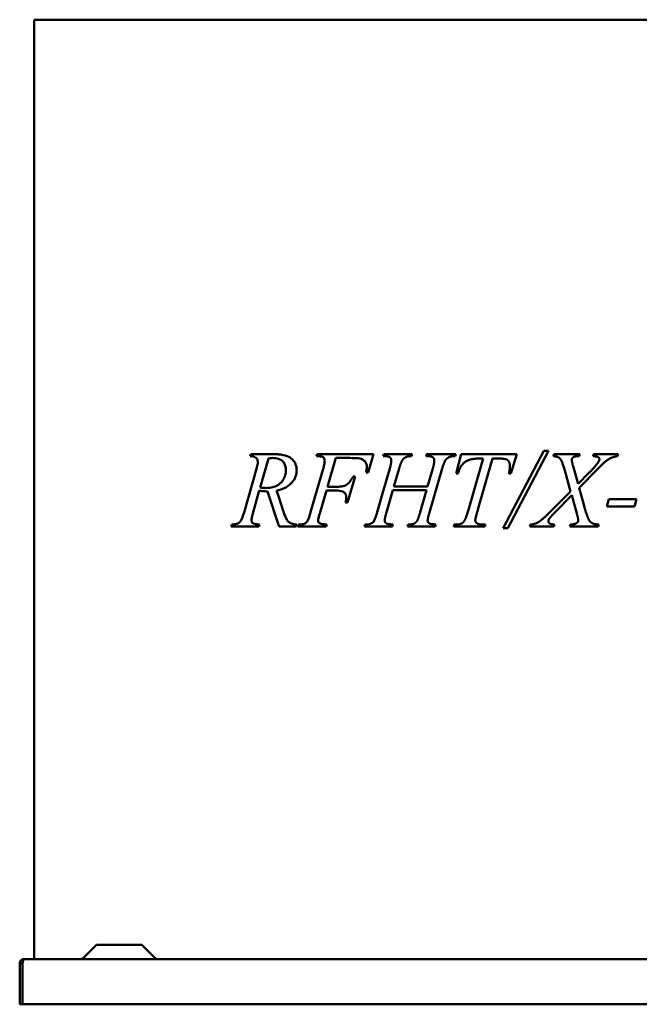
# Model space of a CAD drawing. Header units: millimetres. Extents: x 308 to 952, y 173 to 718.
# Tile 1 of 2: x 308 to 651, y 173 to 718. Entities that reach past the tile are written whole.
import ezdxf

# ---------------------------------------------------------------- set-up
doc = ezdxf.new("R2010")
doc.units = ezdxf.units.MM
doc.header["$LTSCALE"] = 3
doc.layers.add('Widoczne (ISO)', color=7, linetype='Continuous', lineweight=50)

msp = doc.modelspace()

# ---------------------------------------------------------------- linework, layer by layer
at = {"layer": 'Widoczne (ISO)'}
for p, q in [((316.28, 198), (316.28, 718)), ((316.28, 718), (340.15, 718)), ((451.41, 718), (340.15, 718)), ((451.41, 718), (509.03, 718)), ((667.52, 718), (509.03, 718)), ((435.73, 476.4), (436.09, 477.48)), ((436.09, 477.48), (449.13, 477.48)), ((445.96, 475.16), (441.32, 459.05)), ((472.83, 477.48), (472.47, 476.4)), ((504, 477.48), (472.83, 477.48)), ((478.51, 459.47), (483.09, 475.39)), ((483.09, 475.39), (491.16, 475.39)), ((501.06, 467.38), (504, 477.48)), ((509.26, 476.4), (509.62, 477.48)), ((509.62, 477.48), (525.38, 477.48)), ((525.38, 477.48), (525.08, 476.4)), ((533.09, 476.4), (533.38, 477.48)), ((533.38, 477.48), (549.46, 477.48)), ((549.46, 477.48), (549.1, 476.4)), ((549.72, 466.86), (552.53, 477.48)), ((552.53, 477.48), (583.25, 477.48)), ((556.49, 446.69), (564.66, 475.09)), ((569.75, 475.09), (561.78, 446.82)), ((564.66, 475.09), (562.37, 475.09)), ((573.06, 475.09), (569.75, 475.09)), ((575.7, 436.56), (598.28, 479.44)), ((600.77, 479.44), (578.28, 436.56)), ((583.25, 477.48), (579.95, 466.86)), ((598.28, 479.44), (600.77, 479.44)), ((603.48, 476.4), (603.77, 477.48)), ((603.77, 477.48), (618.12, 477.48)), ((618.12, 477.48), (617.76, 476.4)), ((625.41, 476.4), (625.73, 477.48)), ((625.73, 477.48), (639.26, 477.48)), ((639.26, 477.48), (638.94, 476.4)), ((432.37, 445.25), (439.3, 469.44)), ((476.13, 469.44), (469.2, 445.32)), ((509.03, 455.79), (512.99, 469.54)), ((518.15, 469.57), (515.31, 459.63)), ((533.9, 459.63), (536.78, 469.54)), ((541.98, 469.54), (534.82, 444.76)), ((614.36, 470.91), (617.11, 461.04)), ((628.12, 469.41), (617.79, 458.88)), ((489.66, 450.68), (493.81, 465.22)), ((493.81, 465.22), (492.7, 465.22)), ((499.95, 467.38), (501.06, 467.38)), ((550.8, 466.86), (549.72, 466.86)), ((579.95, 466.86), (578.87, 466.86)), ((612.99, 456.92), (609.79, 468.46)), ((617.11, 461.04), (623.35, 467.31)), ((483.81, 459.47), (478.51, 459.47)), ((515.31, 459.63), (533.9, 459.63)), ((617.79, 458.88), (620.67, 448.1)), ((440.8, 457.38), (437.21, 444.67)), ((451.41, 438.42), (445.34, 456.92)), ((450.38, 457.38), (451.41, 454.22)), ((454.2, 445.65), (451.41, 454.22)), ((474.26, 444.73), (477.92, 457.38)), ((477.92, 457.38), (483.28, 457.38)), ((509.03, 455.79), (506.03, 445.35)), ((514.72, 457.61), (511.03, 444.76)), ((533.38, 457.61), (514.72, 457.61)), ((529.82, 445.35), (533.38, 457.61)), ((601.36, 445.22), (612.99, 456.92)), ((613.64, 454.73), (604.3, 445.22)), ((616.45, 444.63), (613.64, 454.73)), ((633.02, 448.62), (634.23, 452.54)), ((634.23, 452.54), (649.53, 452.54)), ((649.53, 452.54), (648.32, 448.62)), ((488.48, 450.68), (489.66, 450.68)), ((648.32, 448.62), (633.02, 448.62)), ((425.34, 437.48), (425.67, 438.56)), ((440.64, 437.48), (425.34, 437.48)), ((440.93, 438.56), (440.64, 437.48)), ((451.41, 438.42), (451.72, 437.48)), ((451.72, 437.48), (461.29, 437.48)), ((461.29, 437.48), (461.62, 438.56)), ((462.5, 438.56), (462.11, 437.48)), ((462.11, 437.48), (477.76, 437.48)), ((477.76, 437.48), (478.12, 438.56)), ((499.3, 438.56), (498.94, 437.48)), ((498.94, 437.48), (509.03, 437.48)), ((514.43, 437.48), (509.03, 437.48)), ((514.66, 438.56), (514.43, 437.48)), ((522.76, 437.48), (523.15, 438.56)), ((538.12, 437.48), (522.76, 437.48)), ((538.45, 438.56), (538.12, 437.48)), ((548.35, 437.48), (548.68, 438.56)), ((565.57, 437.48), (548.35, 437.48)), ((548.68, 438.56), (549.46, 438.56)), ((564.56, 438.56), (565.9, 438.56)), ((565.9, 438.56), (565.57, 437.48)), ((578.28, 436.56), (575.7, 436.56)), ((590.47, 437.48), (590.8, 438.56)), ((603.77, 437.48), (590.47, 437.48)), ((604.07, 438.56), (603.77, 437.48)), ((612.63, 437.48), (612.96, 438.56)), ((628.32, 437.48), (612.63, 437.48)), ((628.64, 438.56), (628.32, 437.48)), ((350.32, 205.56), (343.19, 198.44)), ((351.38, 206), (375.18, 206)), ((376.24, 205.56), (383.36, 198.44)), ((310.58, 198), (865.98, 198)), ((308.28, 195.7), (308.28, 173)), ((309.78, 195.7), (308.28, 195.7)), ((309.78, 195.7), (309.78, 173)), ((309.85, 173), (309.85, 195.7)), ((309.78, 173), (308.28, 173)), ((866.71, 173), (309.85, 173))]:
    msp.add_line(p, q, dxfattribs=at)
for centre, start, end in [((351.38, 204.5), 90, 135), ((375.18, 204.5), 45, 90), ((342.13, 199.5), 270, 315), ((384.42, 199.5), 225, 270)]:
    msp.add_arc(centre, 1.5, start, end, dxfattribs=at)
for points, knots in [([(440.02, 473.2), (440.02, 473.48), (439.98, 473.76), (439.82, 474.29), (439.71, 474.52), (439.33, 475.11), (439.04, 475.37), (438.52, 475.8), (438.12, 476), (437.08, 476.35), (436.39, 476.41), (435.73, 476.4)], [0, 0, 0, 0, 0.085764, 0.085764, 0.171755, 0.171755, 0.325441, 0.325441, 0.678219, 0.678219, 1.2329, 1.2329, 1.2329, 1.2329]), ([(448.19, 475.39), (447.93, 475.39), (447.66, 475.37), (446.93, 475.31), (446.44, 475.24), (445.96, 475.16)], [0, 0, 0, 0, 0.1103622, 0.1103622, 0.312933, 0.312933, 0.312933, 0.312933]), ([(451.41, 477.4), (453.23, 477.26), (454.89, 476.93), (457.38, 475.92), (458.32, 475.34), (459.8, 473.83), (460.35, 473.07), (461, 471.63), (461.18, 471.06), (461.43, 469.82), (461.49, 469.16), (461.49, 468.49)], [0, 0, 0, 0, 0.77437, 0.77437, 1.367128, 1.367128, 1.813439, 1.813439, 2.079222, 2.079222, 2.366623, 2.366623, 2.366623, 2.366623]), ([(455.54, 468.62), (455.54, 469.5), (455.44, 470.37), (454.99, 471.82), (454.72, 472.39), (454.1, 473.25), (453.7, 473.72), (452.55, 474.52), (451.97, 474.77), (451.41, 474.95)], [0, 0, 0, 0, 0.2635076, 0.2635076, 0.4702211, 0.4702211, 0.6212394, 0.6212394, 0.7508571, 0.7508571, 0.7508571, 0.7508571]), ([(476.98, 474.01), (476.98, 474.32), (476.93, 474.61), (476.75, 475.08), (476.63, 475.32), (476.26, 475.72), (476.06, 475.87), (475.49, 476.16), (475.12, 476.25), (474.07, 476.37), (473.33, 476.4), (472.47, 476.4)], [0, 0, 0, 0, 0.0906541, 0.0906541, 0.1530506, 0.1530506, 0.2055453, 0.2055453, 0.2917069, 0.2917069, 0.3932149, 0.3932149, 0.3932149, 0.3932149]), ([(496.45, 475.09), (495.96, 475.21), (495.2, 475.27), (493.73, 475.36), (492.55, 475.39), (491.16, 475.39)], [0, 0, 0, 0, 0.1553959, 0.1553959, 0.4451168, 0.4451168, 0.4451168, 0.4451168]), ([(500.28, 470.39), (500.28, 471.04), (500.19, 471.7), (499.69, 472.95), (499.35, 473.34), (498.77, 473.93), (498.35, 474.25), (497.44, 474.76), (496.95, 474.95), (496.45, 475.09)], [0, 0, 0, 0, 0.196967, 0.196967, 0.40325, 0.40325, 0.765821, 0.765821, 1.124215, 1.124215, 1.124215, 1.124215]), ([(439.3, 469.44), (439.45, 469.96), (439.6, 470.51), (439.81, 471.44), (439.89, 471.86), (439.99, 472.57), (440.02, 472.89), (440.02, 473.2)], [0, 0, 0, 0, 0.1698815, 0.1698815, 0.2941402, 0.2941402, 0.3856147, 0.3856147, 0.3856147, 0.3856147]), ([(476.13, 469.44), (476.33, 470.15), (476.53, 470.9), (476.84, 472.38), (476.98, 473.24), (476.98, 474.01)], [0, 0, 0, 0, 0.2239911, 0.2239911, 0.4542332, 0.4542332, 0.4542332, 0.4542332]), ([(499.95, 467.38), (500.05, 467.92), (500.14, 468.49), (500.24, 469.48), (500.28, 469.94), (500.28, 470.39)], [0, 0, 0, 0, 0.1657133, 0.1657133, 0.2978465, 0.2978465, 0.2978465, 0.2978465]), ([(451.41, 460.62), (452.5, 461.38), (453.31, 462.27), (454.44, 463.9), (454.88, 464.8), (455.42, 466.72), (455.54, 467.66), (455.54, 468.62)], [0, 0, 0, 0, 0.518286, 0.518286, 1.006805, 1.006805, 1.439002, 1.439002, 1.439002, 1.439002]), ([(461.49, 468.49), (461.49, 467.45), (461.32, 466.44), (460.67, 464.48), (460.18, 463.58), (459.05, 461.98), (458.16, 460.91), (455.09, 458.66), (453.2, 457.97), (451.41, 457.58)], [0, 0, 0, 0, 0.313535, 0.313535, 0.636279, 0.636279, 0.955715, 0.955715, 1.359304, 1.359304, 1.359304, 1.359304]), ([(483.81, 459.47), (484.89, 459.47), (486.06, 459.55), (488.29, 460.07), (488.94, 460.45), (489.88, 461.12), (490.4, 461.69), (491.54, 463.15), (492.17, 464.22), (492.7, 465.22)], [0, 0, 0, 0, 0.340923, 0.340923, 0.713643, 0.713643, 1.321349, 1.321349, 2.27948, 2.27948, 2.27948, 2.27948]), ([(441.32, 459.05), (441.7, 458.99), (442.08, 458.95), (443.18, 458.83), (443.93, 458.78), (444.66, 458.78)], [0, 0, 0, 0, 0.1601404, 0.1601404, 0.4680395, 0.4680395, 0.4680395, 0.4680395]), ([(444.66, 458.78), (445.88, 458.78), (447.13, 458.91), (449.39, 459.52), (450.44, 459.96), (451.41, 460.62)], [0, 0, 0, 0, 0.5201018, 0.5201018, 0.9767692, 0.9767692, 0.9767692, 0.9767692]), ([(445.34, 456.92), (444.87, 456.91), (444.39, 456.93), (442.87, 457.02), (441.83, 457.16), (440.8, 457.38)], [0, 0, 0, 0, 0.2026369, 0.2026369, 0.6446336, 0.6446336, 0.6446336, 0.6446336]), ([(488.94, 453.59), (488.94, 454.11), (488.86, 454.64), (488.52, 455.5), (488.31, 455.84), (487.69, 456.49), (487.34, 456.69), (485.96, 457.28), (484.48, 457.38), (483.28, 457.38)], [0, 0, 0, 0, 0.157351, 0.157351, 0.2806512, 0.2806512, 0.4317991, 0.4317991, 0.9493072, 0.9493072, 0.9493072, 0.9493072]), ([(488.48, 450.68), (488.61, 451.19), (488.73, 451.72), (488.89, 452.68), (488.94, 453.15), (488.94, 453.59)], [0, 0, 0, 0, 0.1579967, 0.1579967, 0.2905875, 0.2905875, 0.2905875, 0.2905875]), ([(430.38, 440.35), (430.65, 440.76), (430.9, 441.25), (431.59, 442.79), (432.02, 444.09), (432.37, 445.25)], [0, 0, 0, 0, 0.1683059, 0.1683059, 0.5492288, 0.5492288, 0.5492288, 0.5492288]), ([(437.21, 444.67), (437.05, 444.18), (436.91, 443.67), (436.64, 442.49), (436.52, 441.75), (436.52, 441.04)], [0, 0, 0, 0, 0.1596228, 0.1596228, 0.3717327, 0.3717327, 0.3717327, 0.3717327]), ([(454.2, 445.65), (454.74, 444.02), (455.39, 442.39), (456.64, 440.36), (457.07, 439.96), (458.01, 439.31), (458.62, 439.07), (459.99, 438.7), (460.81, 438.6), (461.62, 438.56)], [0, 0, 0, 0, 0.534354, 0.534354, 0.915566, 0.915566, 1.422781, 1.422781, 2.063279, 2.063279, 2.063279, 2.063279]), ([(467.3, 440.32), (467.57, 440.71), (467.82, 441.26), (468.47, 442.86), (468.88, 444.2), (469.2, 445.32)], [0, 0, 0, 0, 0.1497485, 0.1497485, 0.4556209, 0.4556209, 0.4556209, 0.4556209]), ([(474.26, 444.73), (474.06, 444.09), (473.84, 443.38), (473.45, 441.91), (473.32, 441.24), (473.32, 440.81)], [0, 0, 0, 0, 0.2044731, 0.2044731, 0.4557927, 0.4557927, 0.4557927, 0.4557927]), ([(504.13, 440.32), (504.44, 440.79), (504.74, 441.49), (505.36, 443.13), (505.73, 444.32), (506.03, 445.35)], [0, 0, 0, 0, 0.1685414, 0.1685414, 0.4362698, 0.4362698, 0.4362698, 0.4362698]), ([(425.67, 438.56), (426.01, 438.57), (426.37, 438.59), (427.03, 438.66), (427.38, 438.7), (428.01, 438.81), (428.35, 438.89), (428.61, 439.01)], [0, 0, 0, 0, 0.1456509, 0.1456509, 0.282585, 0.282585, 0.4184093, 0.4184093, 0.4184093, 0.4184093]), ([(428.61, 439.01), (428.85, 439.11), (429.1, 439.23), (429.53, 439.49), (429.73, 439.64), (430.08, 439.96), (430.24, 440.14), (430.38, 440.35)], [0, 0, 0, 0, 0.10753, 0.10753, 0.2001644, 0.2001644, 0.2854865, 0.2854865, 0.2854865, 0.2854865]), ([(436.52, 441.04), (436.52, 440.79), (436.55, 440.55), (436.68, 440.11), (436.77, 439.93), (437.02, 439.55), (437.19, 439.38), (437.37, 439.24)], [0, 0, 0, 0, 0.0746601, 0.0746601, 0.1420758, 0.1420758, 0.2294083, 0.2294083, 0.2294083, 0.2294083]), ([(437.37, 439.24), (437.49, 439.16), (437.66, 439.09), (438.16, 438.92), (438.6, 438.83), (439.58, 438.68), (440.3, 438.61), (440.93, 438.56)], [0, 0, 0, 0, 0.0580047, 0.0580047, 0.1862985, 0.1862985, 0.4177982, 0.4177982, 0.4177982, 0.4177982]), ([(462.5, 438.56), (462.87, 438.57), (463.25, 438.58), (463.97, 438.64), (464.35, 438.68), (465, 438.79), (465.33, 438.86), (465.57, 438.98)], [0, 0, 0, 0, 0.134986, 0.134986, 0.2617282, 0.2617282, 0.3710079, 0.3710079, 0.3710079, 0.3710079]), ([(465.57, 438.98), (465.83, 439.09), (466.09, 439.22), (466.53, 439.5), (466.71, 439.64), (467.03, 439.96), (467.18, 440.13), (467.3, 440.32)], [0, 0, 0, 0, 0.098326, 0.098326, 0.17421, 0.17421, 0.2465953, 0.2465953, 0.2465953, 0.2465953]), ([(473.32, 440.81), (473.32, 440.58), (473.35, 440.35), (473.5, 439.95), (473.6, 439.79), (473.83, 439.52), (474, 439.35), (474.5, 439.09), (474.81, 439), (475.84, 438.75), (476.87, 438.63), (478.12, 438.56)], [0, 0, 0, 0, 0.0692378, 0.0692378, 0.1300195, 0.1300195, 0.1788881, 0.1788881, 0.2213788, 0.2213788, 0.3287847, 0.3287847, 0.3287847, 0.3287847]), ([(499.3, 438.56), (499.86, 438.57), (500.48, 438.6), (501.58, 438.73), (502.08, 438.83), (502.4, 438.98)], [0, 0, 0, 0, 0.1712208, 0.1712208, 0.3339672, 0.3339672, 0.3339672, 0.3339672]), ([(502.4, 438.98), (502.75, 439.14), (503.1, 439.33), (503.68, 439.78), (503.93, 440.03), (504.13, 440.32)], [0, 0, 0, 0, 0.1158268, 0.1158268, 0.2222832, 0.2222832, 0.2222832, 0.2222832]), ([(310.58, 198), (309.89, 198), (308.7, 197.42), (308.28, 196.22), (308.28, 195.7)], [0, 0, 0, 0, 0.897598, 1.570796, 1.570796, 1.570796, 1.570796]), ([(309.85, 195.7), (309.99, 196.39), (310.23, 197.58), (310.47, 198), (310.58, 198)], [0, 0, 0, 0, 0.897598, 1.570796, 1.570796, 1.570796, 1.570796]), ([(309.95, 196.19), (309.9, 196.14), (309.87, 196.07), (309.8, 195.91), (309.78, 195.81), (309.78, 195.7)], [0.08373896, 0.08373896, 0.08373896, 0.08373896, 0.1091455, 0.1091455, 0.14562526, 0.14562526, 0.14562526, 0.14562526])]:
    msp.add_open_spline(points, degree=3, knots=knots, dxfattribs=at)
for points, degree in [([(451.41, 474.95), (450.36, 475.28), (449.24, 475.39), (448.19, 475.39)], 3), ([(449.13, 477.48), (449.89, 477.48), (450.65, 477.45), (451.41, 477.4)], 3), ([(513.84, 474.01), (513.84, 474.76), (513.09, 475.88), (511.55, 476.4), (509.26, 476.4)], 2), ([(520.11, 474.44), (519.23, 473.13), (518.15, 469.57)], 2), ([(522.14, 475.97), (520.77, 475.39), (520.11, 474.44)], 2), ([(525.08, 476.4), (523.09, 476.43), (522.14, 475.97)], 2), ([(537.6, 474.01), (537.6, 474.76), (536.88, 475.88), (535.34, 476.4), (533.09, 476.4)], 2), ([(543.97, 474.41), (542.99, 473), (541.98, 469.54)], 2), ([(546.06, 475.97), (544.62, 475.35), (543.97, 474.41)], 2), ([(549.1, 476.4), (547.04, 476.43), (546.06, 475.97)], 2), ([(562.37, 475.09), (558.77, 475.09), (554.36, 473.33), (551.65, 469.96), (550.8, 466.86)], 2), ([(578.12, 474.27), (577.14, 475.09), (573.06, 475.09)], 2), ([(579.43, 471.01), (579.43, 473.16), (578.12, 474.27)], 2), ([(609.79, 468.46), (608.32, 473.78), (606.16, 476.24), (603.48, 476.4)], 2), ([(617.76, 476.4), (615.8, 476.4), (614.4, 475.91), (613.68, 474.86), (613.68, 474.21)], 2), ([(613.68, 474.21), (613.68, 473.49), (614.36, 470.91)], 2), ([(628.38, 475.78), (627.6, 476.3), (625.41, 476.4)], 2), ([(638.94, 476.4), (636.09, 475.97), (631.81, 473.36), (628.12, 469.41)], 2), ([(628.94, 474.7), (628.94, 475.39), (628.38, 475.78)], 2), ([(628.45, 473.29), (628.94, 474.08), (628.94, 474.7)], 2), ([(512.99, 469.54), (513.84, 472.48), (513.84, 474.01)], 2), ([(536.78, 469.54), (537.6, 472.41), (537.6, 474.01)], 2), ([(578.87, 466.86), (579.43, 469.18), (579.43, 471.01)], 2), ([(623.35, 467.31), (627.04, 471.01), (628.45, 473.29)], 2), ([(451.41, 457.58), (451.06, 457.5), (450.72, 457.44), (450.38, 457.38)], 3), ([(620.67, 448.1), (621.09, 446.56), (622.21, 443.36)], 2), ([(511.03, 444.76), (510.18, 442.05), (510.18, 440.81)], 2), ([(527.92, 440.32), (528.71, 441.5), (529.82, 445.35)], 2), ([(534.82, 444.76), (533.94, 442.02), (533.94, 440.81)], 2), ([(552.99, 439.31), (553.84, 439.8), (555.24, 442.41), (556.49, 446.69)], 2), ([(561.78, 446.82), (560.28, 442.05), (560.28, 440.94)], 2), ([(594.92, 439.7), (597.24, 441.1), (601.36, 445.22)], 2), ([(601.03, 441.53), (600.7, 441.01), (600.7, 440.52)], 2), ([(604.3, 445.22), (601.55, 442.41), (601.03, 441.53)], 2), ([(617.24, 441.01), (617.24, 441.82), (616.45, 444.63)], 2), ([(622.21, 443.36), (622.89, 441.27), (624.33, 439.57), (626.49, 438.65), (628.64, 438.56)], 2), ([(510.18, 440.81), (510.18, 439.8), (511.72, 438.75), (514.66, 438.56)], 2), ([(523.15, 438.56), (525.47, 438.62), (526.23, 438.98)], 2), ([(526.23, 438.98), (527.4, 439.5), (527.92, 440.32)], 2), ([(533.94, 440.81), (533.94, 439.8), (535.51, 438.75), (538.45, 438.56)], 2), ([(549.46, 438.56), (551.75, 438.56), (552.99, 439.31)], 2), ([(560.28, 440.94), (560.28, 439.9), (562.17, 438.56), (564.56, 438.56)], 2), ([(590.8, 438.56), (593.32, 438.78), (594.92, 439.7)], 2), ([(600.7, 440.52), (600.7, 439.63), (601.58, 439.05)], 2), ([(601.58, 439.05), (601.98, 438.82), (604.07, 438.56)], 2), ([(612.96, 438.56), (615.38, 438.65), (616.45, 439.47)], 2), ([(616.45, 439.47), (617.24, 440.06), (617.24, 441.01)], 2), ([(309.95, 196.19), (309.91, 196.03), (309.88, 195.87), (309.85, 195.7)], 3)]:
    msp.add_open_spline(points, degree=degree, dxfattribs=at)

doc.saveas('drawing.dxf')
